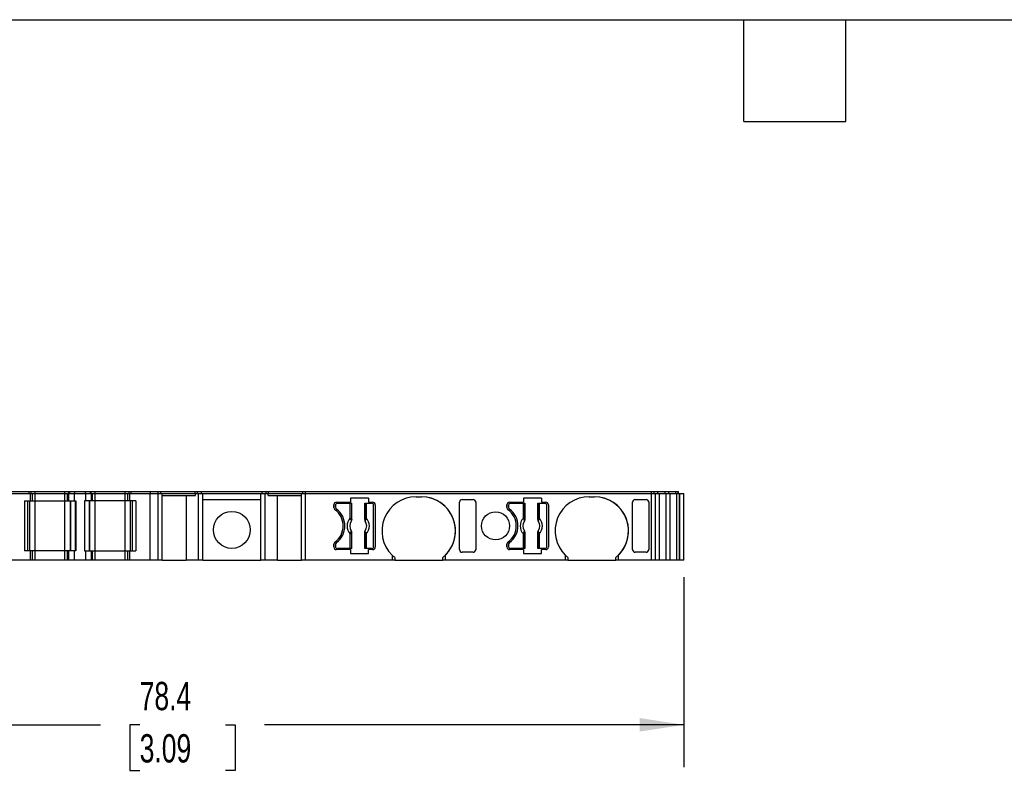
# Model space of a CAD drawing. Header units: millimetres. Extents: x 6 to 273, y 6 to 210.
# Tile 3 of 6: x 82 to 155, y 153 to 210. Entities that reach past the tile are written whole.
import ezdxf

# ---------------------------------------------------------------- set-up
doc = ezdxf.new("R2010")
doc.units = ezdxf.units.MM
doc.linetypes.add('SLD-Solid', pattern=[0])
doc.layers.add('DIMENSIONS', color=140, linetype='SLD-Solid', lineweight=25)
doc.layers.add('TEXT', color=140, linetype='SLD-Solid', lineweight=25)
doc.styles.add('SLDTEXTSTYLE0', font='TXT', dxfattribs={"width": 0.7})
doc.dimstyles.new('SLDDIMSTYLE0', dxfattribs={"dimtxt": 2.158008, "dimasz": 3.302, "dimexe": 0, "dimexo": 0.0625, "dimgap": 0.539502, "dimtad": 0, "dimtih": 1, "dimtoh": 1, "dimrnd": 1e-09, "dimzin": 12, "dimdsep": 46, "dimtxsty": 'SLDTEXTSTYLE0', "dimsah": 1, "dimcen": 0.09, "dimadec": 0, "dimazin": 3, "dimtfac": 1, "dimtofl": 0, "dimtmove": 0, "dimatfit": 3, "dimfxl": 0, "dimfrac": 2, "dimtolj": 1, "dimtzin": 12, "dimarcsym": 0})

# ---------------------------------------------------------------- blocks, each defined once
blk = doc.blocks.new('_D_4')
at = {"layer": 'DIMENSIONS'}
for p, q in [((53.038, 167.837), (53.038, 153.629)), ((131.401, 167.837), (131.401, 153.629)), ((53.038, 156.804), (87.799, 156.804)), ((90.722, 156.804), (89.998, 156.804)), ((89.998, 156.804), (89.998, 153.374)), ((97.135, 156.804), (97.86, 156.804)), ((97.86, 156.804), (97.86, 153.374)), ((131.401, 156.804), (100.059, 156.804)), ((89.998, 153.374), (90.722, 153.374)), ((97.86, 153.374), (97.135, 153.374))]:
    blk.add_line(p, q, dxfattribs=at)
for points in [[(53.038, 156.804), (56.34, 156.296), (56.34, 157.312)], [(131.401, 156.804), (128.099, 157.312), (128.099, 156.296)]]:
    blk.add_solid(points, dxfattribs=at)
at = {"layer": 'DIMENSIONS', "char_height": 2.1167, "attachment_point": 1, "style": 'SLDTEXTSTYLE0'}
for s, insert in [('78.4', (90.722, 160.015)), ('3.09', (90.722, 156.102))]:
    blk.add_mtext(s, dxfattribs=dict(at, insert=insert))

msp = doc.modelspace()

# ---------------------------------------------------------------- linework, layer by layer
for p, q in [((81.004, 174.257), (82.449, 174.257)), ((81.048, 174.107), (82.549, 174.107)), ((82.449, 174.107), (82.449, 174.257)), ((82.449, 174.107), (82.449, 174.257)), ((82.449, 174.257), (82.449, 174.257)), ((82.449, 174.257), (82.605, 174.257)), ((82.549, 173.557), (82.549, 174.107)), ((82.549, 173.557), (82.549, 174.107)), ((82.549, 174.107), (82.549, 174.107)), ((82.549, 174.107), (82.705, 174.107)), ((82.605, 174.107), (82.605, 174.257)), ((82.605, 174.257), (82.905, 174.257)), ((82.705, 173.557), (82.705, 174.107)), ((82.705, 174.107), (82.905, 174.107)), ((82.905, 174.107), (82.905, 174.257)), ((82.905, 174.257), (85.138, 174.257)), ((82.905, 173.557), (82.905, 174.107)), ((82.905, 174.107), (85.138, 174.107)), ((85.138, 174.107), (85.138, 174.257)), ((85.138, 174.257), (85.438, 174.257)), ((85.138, 173.557), (85.138, 174.107)), ((85.138, 174.107), (85.338, 174.107)), ((85.338, 173.557), (85.338, 174.107)), ((85.338, 174.107), (85.426, 174.107)), ((85.426, 173.557), (85.426, 174.107)), ((85.426, 174.107), (85.838, 174.107)), ((85.438, 174.107), (85.438, 174.257)), ((85.438, 174.257), (85.497, 174.257)), ((85.497, 174.107), (85.497, 174.257)), ((85.497, 174.257), (85.879, 174.257)), ((85.838, 173.557), (85.838, 174.107)), ((85.838, 174.107), (86.705, 174.107)), ((85.879, 174.107), (85.879, 174.257)), ((85.879, 174.257), (86.664, 174.257)), ((86.664, 174.107), (86.664, 174.257)), ((86.664, 174.257), (87.047, 174.257)), ((86.705, 173.557), (86.705, 174.107)), ((86.705, 174.107), (87.117, 174.107)), ((87.047, 174.107), (87.047, 174.257)), ((87.047, 174.257), (87.105, 174.257)), ((87.105, 174.107), (87.105, 174.257)), ((87.105, 174.257), (87.405, 174.257)), ((87.117, 173.557), (87.117, 174.107)), ((87.117, 174.107), (87.205, 174.107)), ((87.205, 173.557), (87.205, 174.107)), ((87.205, 174.107), (87.405, 174.107)), ((87.405, 174.107), (87.405, 174.257)), ((87.405, 174.257), (89.638, 174.257)), ((87.405, 173.557), (87.405, 174.107)), ((87.405, 174.107), (89.638, 174.107)), ((89.638, 174.107), (89.638, 174.257)), ((89.638, 174.257), (89.938, 174.257)), ((89.638, 173.557), (89.638, 174.107)), ((89.638, 174.107), (89.838, 174.107)), ((89.838, 173.557), (89.838, 174.107)), ((89.838, 174.107), (89.994, 174.107)), ((89.938, 174.107), (89.938, 174.257)), ((89.938, 174.257), (90.094, 174.257)), ((89.994, 173.557), (89.994, 174.107)), ((89.994, 174.107), (91.495, 174.107)), ((89.994, 173.557), (89.994, 174.107)), ((89.994, 174.107), (89.994, 174.107)), ((90.094, 174.107), (90.094, 174.257)), ((90.094, 174.257), (91.54, 174.257)), ((90.094, 174.107), (90.094, 174.257)), ((90.094, 174.257), (90.094, 174.257)), ((91.495, 169.107), (91.495, 174.107)), ((91.495, 174.107), (92.115, 174.107)), ((91.54, 174.107), (91.54, 174.257)), ((91.54, 174.257), (92.115, 174.257)), ((92.115, 174.107), (92.115, 174.257)), ((92.115, 174.257), (92.315, 174.257)), ((92.115, 169.107), (92.115, 174.107)), ((92.115, 174.107), (92.415, 174.107)), ((92.315, 174.107), (92.315, 174.257)), ((92.315, 174.257), (94.874, 174.257)), ((92.415, 169.107), (92.415, 174.107)), ((92.415, 174.107), (94.889, 174.107)), ((92.415, 173.957), (94.889, 173.957)), ((94.206, 173.957), (94.206, 169.107)), ((94.874, 174.107), (94.874, 174.257)), ((94.874, 174.257), (95.043, 174.257)), ((94.889, 173.957), (94.889, 174.107)), ((94.889, 174.107), (95.115, 174.107)), ((95.043, 174.107), (95.043, 174.257)), ((95.043, 174.257), (95.339, 174.257)), ((95.115, 169.107), (95.115, 174.107)), ((95.115, 174.107), (95.439, 174.107)), ((95.339, 174.107), (95.339, 174.257)), ((95.339, 174.257), (99.888, 174.257)), ((95.439, 169.107), (95.439, 174.107)), ((95.439, 174.107), (99.788, 174.107)), ((99.788, 169.107), (99.788, 174.107)), ((99.788, 174.107), (100.113, 174.107)), ((99.888, 174.107), (99.888, 174.257)), ((99.888, 174.257), (100.185, 174.257)), ((100.113, 169.107), (100.113, 174.107)), ((100.113, 174.107), (100.339, 174.107)), ((100.185, 174.107), (100.185, 174.257)), ((100.185, 174.257), (100.354, 174.257)), ((100.339, 173.957), (100.339, 174.107)), ((100.339, 174.107), (102.815, 174.107)), ((100.339, 173.957), (102.815, 173.957)), ((100.354, 174.107), (100.354, 174.257)), ((100.354, 174.257), (102.915, 174.257)), ((101.022, 169.107), (101.022, 173.957)), ((102.815, 169.107), (102.815, 174.107)), ((102.815, 174.107), (103.115, 174.107)), ((102.915, 174.107), (102.915, 174.257)), ((102.915, 174.257), (103.115, 174.257)), ((103.115, 174.107), (103.115, 174.257)), ((103.115, 174.257), (129, 174.257)), ((103.115, 169.107), (103.115, 174.107)), ((103.115, 174.107), (129, 174.107)), ((107.829, 173.757), (106.489, 173.757)), ((106.489, 173.757), (106.489, 173.457)), ((107.829, 173.757), (107.829, 173.457)), ((111.389, 173.857), (111.789, 173.857)), ((120.769, 173.757), (119.429, 173.757)), ((119.429, 173.757), (119.429, 173.457)), ((120.769, 173.757), (120.769, 173.457)), ((124.329, 173.857), (124.729, 173.857)), ((129, 174.107), (129, 174.257)), ((129, 174.257), (129.193, 174.257)), ((129, 169.107), (129, 174.107)), ((129, 174.107), (129.289, 174.107)), ((129.193, 174.107), (129.193, 174.257)), ((129.193, 174.257), (129.476, 174.257)), ((129.289, 169.107), (129.289, 174.107)), ((129.289, 174.107), (129.591, 174.107)), ((129.476, 174.107), (129.476, 174.257)), ((129.476, 174.257), (130.005, 174.257)), ((129.591, 169.107), (129.591, 174.107)), ((129.591, 174.107), (130.083, 174.107)), ((130.005, 174.107), (130.005, 174.257)), ((130.005, 174.257), (130.278, 174.257)), ((130.083, 169.107), (130.083, 174.107)), ((130.083, 174.107), (130.393, 174.107)), ((130.278, 174.107), (130.278, 174.257)), ((130.278, 174.257), (130.805, 174.257)), ((130.393, 169.107), (130.393, 174.107)), ((130.393, 174.107), (130.883, 174.107)), ((130.805, 174.107), (130.805, 174.257)), ((130.805, 174.257), (130.994, 174.257)), ((130.883, 169.107), (130.883, 174.107)), ((130.883, 174.107), (131.091, 174.107)), ((130.994, 174.107), (130.994, 174.257)), ((130.994, 174.257), (131.001, 174.257)), ((131.001, 174.107), (131.001, 174.257)), ((131.091, 169.107), (131.091, 174.107)), ((131.091, 174.107), (131.101, 174.107)), ((131.101, 169.107), (131.101, 174.107)), ((131.101, 174.107), (131.401, 174.107)), ((131.401, 169.107), (131.401, 174.107)), ((82.105, 173.557), (82.549, 173.557)), ((82.105, 173.557), (82.105, 169.807)), ((82.349, 169.807), (82.349, 173.557)), ((82.349, 169.807), (82.349, 173.557)), ((82.505, 169.807), (82.505, 173.557)), ((82.549, 173.557), (82.549, 173.557)), ((82.549, 173.557), (82.705, 173.557)), ((82.705, 173.557), (82.905, 173.557)), ((82.905, 169.807), (82.905, 173.557)), ((82.905, 173.557), (85.138, 173.557)), ((85.138, 169.807), (85.138, 173.557)), ((85.138, 173.557), (85.338, 173.557)), ((85.338, 173.557), (85.426, 173.557)), ((85.426, 173.557), (85.838, 173.557)), ((85.538, 169.807), (85.538, 173.557)), ((85.567, 169.807), (85.567, 173.557)), ((85.838, 173.557), (85.938, 173.557)), ((85.921, 169.807), (85.921, 173.557)), ((85.938, 173.557), (85.938, 169.807)), ((86.605, 173.557), (86.605, 169.807)), ((86.705, 173.557), (86.605, 173.557)), ((86.622, 169.807), (86.622, 173.557)), ((87.117, 173.557), (86.705, 173.557)), ((86.976, 169.807), (86.976, 173.557)), ((87.005, 169.807), (87.005, 173.557)), ((87.205, 173.557), (87.117, 173.557)), ((87.405, 173.557), (87.205, 173.557)), ((87.405, 169.807), (87.405, 173.557)), ((89.638, 173.557), (87.405, 173.557)), ((89.638, 169.807), (89.638, 173.557)), ((89.838, 173.557), (89.638, 173.557)), ((89.994, 173.557), (89.838, 173.557)), ((90.438, 173.557), (89.994, 173.557)), ((89.994, 173.557), (89.994, 173.557)), ((90.038, 169.807), (90.038, 173.557)), ((90.194, 169.807), (90.194, 173.557)), ((90.194, 169.807), (90.194, 173.557)), ((90.438, 173.557), (90.438, 169.807)), ((95.439, 173.657), (99.788, 173.657)), ((105.239, 173.057), (105.239, 173.257)), ((105.364, 173.232), (105.364, 173.082)), ((105.364, 173.232), (105.364, 173.232)), ((105.364, 173.082), (105.364, 173.232)), ((105.364, 173.082), (105.364, 173.082)), ((105.439, 173.457), (106.489, 173.457)), ((105.514, 173.382), (106.472, 173.382)), ((106.472, 172.269), (106.472, 173.382)), ((106.472, 173.382), (106.572, 173.382)), ((106.572, 173.382), (106.572, 172.269)), ((106.572, 173.382), (106.581, 173.382)), ((106.581, 172.158), (106.581, 173.382)), ((107.546, 173.382), (107.546, 172.158)), ((107.546, 173.382), (107.556, 173.382)), ((107.556, 172.269), (107.556, 173.382)), ((107.556, 173.382), (107.655, 173.382)), ((107.655, 173.382), (107.655, 172.269)), ((107.655, 173.382), (108.064, 173.382)), ((107.829, 173.457), (108.139, 173.457)), ((108.214, 170.132), (108.214, 173.232)), ((108.339, 173.257), (108.339, 170.107)), ((108.339, 173.257), (108.339, 173.257)), ((108.339, 173.257), (108.339, 170.107)), ((114.639, 169.908), (114.639, 173.456)), ((114.839, 173.657), (115.647, 173.657)), ((115.847, 173.474), (115.847, 173.456)), ((115.847, 173.474), (115.847, 169.89)), ((115.847, 173.456), (115.847, 169.908)), ((118.179, 173.057), (118.179, 173.257)), ((118.304, 173.232), (118.304, 173.082)), ((118.304, 173.232), (118.304, 173.232)), ((118.304, 173.082), (118.304, 173.232)), ((118.304, 173.082), (118.304, 173.082)), ((118.379, 173.457), (119.429, 173.457)), ((118.454, 173.382), (119.412, 173.382)), ((119.412, 172.269), (119.412, 173.382)), ((119.412, 173.382), (119.512, 173.382)), ((119.512, 173.382), (119.512, 172.269)), ((119.512, 173.382), (119.521, 173.382)), ((119.521, 172.158), (119.521, 173.382)), ((120.486, 173.382), (120.486, 172.158)), ((120.486, 173.382), (120.496, 173.382)), ((120.496, 172.269), (120.496, 173.382)), ((120.496, 173.382), (120.595, 173.382)), ((120.595, 173.382), (120.595, 172.269)), ((120.595, 173.382), (121.004, 173.382)), ((120.769, 173.457), (121.079, 173.457)), ((121.154, 170.132), (121.154, 173.232)), ((121.279, 173.257), (121.279, 170.107)), ((121.279, 173.257), (121.279, 173.257)), ((121.279, 173.257), (121.279, 170.107)), ((127.579, 169.908), (127.579, 173.456)), ((127.779, 173.657), (128.587, 173.657)), ((128.787, 173.474), (128.787, 173.456)), ((128.787, 173.474), (128.787, 169.89)), ((128.787, 173.456), (128.787, 169.908)), ((105.444, 172.922), (105.444, 172.922)), ((106.472, 172.269), (106.572, 172.269)), ((107.556, 172.269), (107.655, 172.269)), ((118.384, 172.922), (118.384, 172.922)), ((119.412, 172.269), (119.512, 172.269)), ((120.496, 172.269), (120.595, 172.269)), ((106.472, 169.982), (106.472, 171.095)), ((106.572, 171.095), (106.472, 171.095)), ((106.572, 171.095), (106.572, 169.982)), ((106.581, 169.982), (106.581, 171.206)), ((107.546, 171.206), (107.546, 169.982)), ((107.556, 169.982), (107.556, 171.095)), ((107.655, 171.095), (107.556, 171.095)), ((107.655, 171.095), (107.655, 169.982)), ((119.412, 169.982), (119.412, 171.095)), ((119.512, 171.095), (119.412, 171.095)), ((119.512, 171.095), (119.512, 169.982)), ((119.521, 169.982), (119.521, 171.206)), ((120.486, 171.206), (120.486, 169.982)), ((120.496, 169.982), (120.496, 171.095)), ((120.595, 171.095), (120.496, 171.095)), ((120.595, 171.095), (120.595, 169.982)), ((105.239, 170.107), (105.239, 170.307)), ((105.364, 170.282), (105.364, 170.132)), ((105.364, 170.282), (105.364, 170.282)), ((105.364, 170.132), (105.364, 170.282)), ((105.364, 170.132), (105.364, 170.132)), ((105.444, 170.442), (105.444, 170.442)), ((108.339, 170.107), (108.339, 170.107)), ((118.179, 170.107), (118.179, 170.307)), ((118.304, 170.282), (118.304, 170.132)), ((118.304, 170.282), (118.304, 170.282)), ((118.304, 170.132), (118.304, 170.282)), ((118.304, 170.132), (118.304, 170.132)), ((118.384, 170.442), (118.384, 170.442)), ((121.279, 170.107), (121.279, 170.107)), ((82.549, 169.807), (82.105, 169.807)), ((82.549, 169.107), (82.549, 169.807)), ((82.549, 169.107), (82.549, 169.807)), ((82.549, 169.807), (82.549, 169.807)), ((82.705, 169.807), (82.549, 169.807)), ((82.705, 169.107), (82.705, 169.807)), ((82.905, 169.807), (82.705, 169.807)), ((82.905, 169.107), (82.905, 169.807)), ((85.138, 169.807), (82.905, 169.807)), ((85.138, 169.107), (85.138, 169.807)), ((85.338, 169.807), (85.138, 169.807)), ((85.338, 169.107), (85.338, 169.807)), ((85.426, 169.807), (85.338, 169.807)), ((85.426, 169.107), (85.426, 169.807)), ((85.838, 169.807), (85.426, 169.807)), ((85.838, 169.107), (85.838, 169.807)), ((85.938, 169.807), (85.838, 169.807)), ((86.605, 169.807), (86.705, 169.807)), ((86.705, 169.107), (86.705, 169.807)), ((86.705, 169.807), (87.117, 169.807)), ((87.117, 169.107), (87.117, 169.807)), ((87.117, 169.807), (87.205, 169.807)), ((87.205, 169.107), (87.205, 169.807)), ((87.205, 169.807), (87.405, 169.807)), ((87.405, 169.107), (87.405, 169.807)), ((87.405, 169.807), (89.638, 169.807)), ((89.638, 169.107), (89.638, 169.807)), ((89.638, 169.807), (89.838, 169.807)), ((89.838, 169.107), (89.838, 169.807)), ((89.838, 169.807), (89.994, 169.807)), ((89.994, 169.107), (89.994, 169.807)), ((89.994, 169.807), (90.438, 169.807)), ((89.994, 169.107), (89.994, 169.807)), ((89.994, 169.807), (89.994, 169.807)), ((106.489, 169.907), (105.439, 169.907)), ((106.472, 169.982), (105.514, 169.982)), ((106.572, 169.982), (106.472, 169.982)), ((106.489, 169.907), (106.489, 169.607)), ((106.489, 169.607), (107.829, 169.607)), ((106.581, 169.982), (106.572, 169.982)), ((107.556, 169.982), (107.546, 169.982)), ((107.655, 169.982), (107.556, 169.982)), ((108.064, 169.982), (107.655, 169.982)), ((107.829, 169.607), (107.829, 169.907)), ((108.139, 169.907), (107.829, 169.907)), ((109.589, 169.501), (109.589, 169.107)), ((113.589, 169.107), (113.589, 169.501)), ((115.647, 169.707), (114.839, 169.707)), ((115.847, 169.908), (115.847, 169.89)), ((119.429, 169.907), (118.379, 169.907)), ((119.412, 169.982), (118.454, 169.982)), ((119.512, 169.982), (119.412, 169.982)), ((119.429, 169.907), (119.429, 169.607)), ((119.429, 169.607), (120.769, 169.607)), ((119.521, 169.982), (119.512, 169.982)), ((120.496, 169.982), (120.486, 169.982)), ((120.595, 169.982), (120.496, 169.982)), ((121.004, 169.982), (120.595, 169.982)), ((120.769, 169.607), (120.769, 169.907)), ((121.079, 169.907), (120.769, 169.907)), ((122.529, 169.501), (122.529, 169.107)), ((126.529, 169.107), (126.529, 169.501)), ((128.587, 169.707), (127.779, 169.707)), ((128.787, 169.908), (128.787, 169.89)), ((82.549, 169.107), (81.048, 169.107)), ((82.549, 169.107), (82.549, 169.107)), ((82.705, 169.107), (82.549, 169.107)), ((82.905, 169.107), (82.705, 169.107)), ((85.138, 169.107), (82.905, 169.107)), ((85.338, 169.107), (85.138, 169.107)), ((85.426, 169.107), (85.338, 169.107)), ((85.838, 169.107), (85.426, 169.107)), ((86.705, 169.107), (85.838, 169.107)), ((87.117, 169.107), (86.705, 169.107)), ((87.205, 169.107), (87.117, 169.107)), ((87.405, 169.107), (87.205, 169.107)), ((89.638, 169.107), (87.405, 169.107)), ((89.838, 169.107), (89.638, 169.107)), ((89.994, 169.107), (89.838, 169.107)), ((91.495, 169.107), (89.994, 169.107)), ((89.994, 169.107), (89.994, 169.107)), ((92.115, 169.107), (91.495, 169.107)), ((92.415, 169.107), (92.115, 169.107)), ((92.415, 169.107), (94.206, 169.107)), ((95.115, 169.107), (94.206, 169.107)), ((95.439, 169.107), (95.115, 169.107)), ((95.439, 169.107), (99.788, 169.107)), ((100.113, 169.107), (99.788, 169.107)), ((101.022, 169.107), (100.113, 169.107)), ((101.022, 169.107), (102.815, 169.107)), ((103.115, 169.107), (102.815, 169.107)), ((109.589, 169.107), (103.115, 169.107)), ((109.789, 169.107), (109.589, 169.107)), ((109.789, 169.321), (109.789, 169.107)), ((109.789, 169.107), (113.389, 169.107)), ((113.389, 169.107), (113.389, 169.321)), ((113.589, 169.107), (113.389, 169.107)), ((122.529, 169.107), (113.589, 169.107)), ((122.729, 169.107), (122.529, 169.107)), ((122.729, 169.321), (122.729, 169.107)), ((122.729, 169.107), (126.329, 169.107)), ((126.329, 169.107), (126.329, 169.321)), ((126.529, 169.107), (126.329, 169.107)), ((129, 169.107), (126.529, 169.107)), ((129.289, 169.107), (129, 169.107)), ((129.591, 169.107), (129.289, 169.107)), ((130.083, 169.107), (129.591, 169.107)), ((130.393, 169.107), (130.083, 169.107)), ((130.883, 169.107), (130.393, 169.107)), ((131.091, 169.107), (130.883, 169.107)), ((131.101, 169.107), (131.091, 169.107)), ((131.401, 169.107), (131.101, 169.107))]:
    msp.add_line(p, q)
at = {"flags": 128}
for points in [[(106.545, 172.044), (106.544, 172.045), (106.544, 172.045)], [(106.575, 172.161), (106.578, 172.159), (106.581, 172.158)], [(107.546, 172.158), (107.55, 172.16), (107.553, 172.161)], [(107.584, 172.045), (107.583, 172.045), (107.582, 172.044)], [(119.485, 172.044), (119.484, 172.045), (119.484, 172.045)], [(119.515, 172.161), (119.518, 172.159), (119.521, 172.158)], [(120.486, 172.158), (120.49, 172.16), (120.493, 172.161)], [(120.524, 172.045), (120.523, 172.045), (120.522, 172.044)], [(106.544, 171.319), (106.545, 171.319), (106.545, 171.32)], [(106.581, 171.206), (106.577, 171.204), (106.575, 171.203)], [(107.553, 171.203), (107.549, 171.205), (107.546, 171.206)], [(107.582, 171.32), (107.583, 171.319), (107.584, 171.319)], [(119.484, 171.319), (119.485, 171.319), (119.485, 171.32)], [(119.521, 171.206), (119.517, 171.204), (119.515, 171.203)], [(120.493, 171.203), (120.489, 171.205), (120.486, 171.206)], [(120.522, 171.32), (120.523, 171.319), (120.524, 171.319)]]:
    msp.add_lwpolyline(points, dxfattribs=at)
for centre, radius in [((97.614, 171.382), 1.381), ((117.329, 171.682), 1.05)]:
    msp.add_circle(centre, radius)
for centre, radius, start, end in [((111.389, 171.307), 2.55, 90.00001, 225.09912), ((111.789, 171.307), 2.55, 314.90086, 90), ((111.789, 171.307), 2.55, 308.86227, 90), ((124.329, 171.307), 2.55, 90.00001, 225.09912), ((124.729, 171.307), 2.55, 314.90086, 90), ((124.729, 171.307), 2.55, 308.86227, 90), ((105.439, 173.257), 0.2, 90, 180), ((105.439, 173.057), 0.2, 180, 233.96812), ((105.514, 173.232), 0.15, 90, 180), ((105.514, 173.232), 0.15, 90.00003, 180), ((105.564, 173.082), 0.2, 180, 233.1301), ((105.564, 173.082), 0.2, 180, 233.13009), ((108.064, 173.232), 0.15, 0, 90), ((108.139, 173.257), 0.2, 0, 90), ((108.139, 173.257), 0.2, 0, 90.00007), ((118.379, 173.257), 0.2, 90, 180), ((118.379, 173.057), 0.2, 180, 233.96812), ((118.454, 173.232), 0.15, 90, 180), ((118.454, 173.232), 0.15, 90.00003, 180), ((118.504, 173.082), 0.2, 180, 233.1301), ((118.504, 173.082), 0.2, 180, 233.13009), ((121.004, 173.232), 0.15, 0, 90), ((121.079, 173.257), 0.2, 0, 90), ((121.079, 173.257), 0.2, 0, 90.00007), ((104.439, 171.682), 1.5, 306.03188, 53.96812), ((104.514, 171.682), 1.55, 306.8699, 53.1301), ((104.514, 171.682), 1.55, 306.8699, 53.1301), ((107.064, 171.682), 0.833, 135.23629, 224.76371), ((107.064, 171.682), 0.833, 315.23629, 44.76371), ((117.379, 171.682), 1.5, 306.03188, 53.96812), ((117.454, 171.682), 1.55, 306.8699, 53.1301), ((117.454, 171.682), 1.55, 306.8699, 53.1301), ((120.004, 171.682), 0.833, 135.23629, 224.76371), ((120.004, 171.682), 0.833, 315.23629, 44.76371), ((107.064, 171.682), 0.634, 145.08334, 214.91666), ((107.064, 171.682), 0.633, 145.05032, 214.94968), ((106.51, 172.175), 0.066, 289.96147, 346.89453), ((107.617, 172.175), 0.066, 193.10547, 250.03853), ((107.064, 171.682), 0.633, 325.05032, 34.94968), ((107.064, 171.682), 0.634, 325.08334, 34.91666), ((120.004, 171.682), 0.634, 145.08334, 214.91666), ((120.004, 171.682), 0.633, 145.05032, 214.94968), ((119.45, 172.175), 0.066, 289.96147, 346.89453), ((120.557, 172.175), 0.066, 193.10547, 250.03853), ((120.004, 171.682), 0.633, 325.05032, 34.94968), ((120.004, 171.682), 0.634, 325.08334, 34.91666), ((106.51, 171.188), 0.066, 13.10547, 70.03853), ((107.617, 171.188), 0.066, 109.96147, 166.89453), ((119.45, 171.188), 0.066, 13.10547, 70.03853), ((120.557, 171.188), 0.066, 109.96147, 166.89453), ((105.439, 170.307), 0.2, 126.03188, 180), ((105.439, 170.107), 0.2, 180, 270), ((105.564, 170.282), 0.2, 126.8699, 180), ((105.564, 170.282), 0.2, 126.86991, 180), ((105.514, 170.132), 0.15, 180, 270), ((105.514, 170.132), 0.15, 180, 270), ((108.064, 170.132), 0.15, 270, 0), ((108.139, 170.107), 0.2, 270, 0), ((108.139, 170.107), 0.2, 270, 0), ((118.379, 170.307), 0.2, 126.03188, 180), ((118.379, 170.107), 0.2, 180, 270), ((118.504, 170.282), 0.2, 126.8699, 180), ((118.504, 170.282), 0.2, 126.86991, 180), ((118.454, 170.132), 0.15, 180, 270), ((118.454, 170.132), 0.15, 180, 270), ((121.004, 170.132), 0.15, 270, 0), ((121.079, 170.107), 0.2, 270, 0), ((121.079, 170.107), 0.2, 270, 0)]:
    msp.add_arc(centre, radius, start, end)
for points, knots in [([(114.839, 173.657), (114.792, 173.657), (114.736, 173.637), (114.658, 173.559), (114.639, 173.504), (114.639, 173.456)], [0, 0, 0, 0, 0.5, 0.5, 1, 1, 1, 1]), ([(115.847, 173.456), (115.847, 173.504), (115.828, 173.559), (115.75, 173.637), (115.694, 173.657), (115.647, 173.657)], [0, 0, 0, 0, 0.5, 0.5, 1, 1, 1, 1]), ([(127.779, 173.657), (127.732, 173.657), (127.676, 173.637), (127.598, 173.559), (127.579, 173.504), (127.579, 173.456)], [0, 0, 0, 0, 0.5, 0.5, 1, 1, 1, 1]), ([(128.787, 173.456), (128.787, 173.504), (128.768, 173.559), (128.69, 173.637), (128.634, 173.657), (128.587, 173.657)], [0, 0, 0, 0, 0.5, 0.5, 1, 1, 1, 1]), ([(107.655, 172.269), (107.65, 172.254), (107.64, 172.225), (107.624, 172.183), (107.609, 172.144), (107.599, 172.123), (107.594, 172.113)], [0, 0, 0, 0, 0.251221, 0.500849, 0.763425, 1, 1, 1, 1]), ([(120.595, 172.269), (120.59, 172.254), (120.58, 172.225), (120.564, 172.183), (120.549, 172.144), (120.539, 172.123), (120.534, 172.113)], [0, 0, 0, 0, 0.251221, 0.500849, 0.763425, 1, 1, 1, 1]), ([(106.575, 172.161), (106.574, 172.144), (106.573, 172.103), (106.555, 172.067), (106.544, 172.045)], [0, 0, 0, 0, 0.389276, 1, 1, 1, 1]), ([(106.545, 172.044), (106.549, 172.05), (106.552, 172.055), (106.556, 172.061), (106.559, 172.066), (106.562, 172.072), (106.564, 172.078), (106.567, 172.084), (106.569, 172.09), (106.571, 172.096), (106.572, 172.099), (106.573, 172.102), (106.574, 172.105), (106.576, 172.112), (106.577, 172.118), (106.578, 172.124), (106.579, 172.127), (106.579, 172.131), (106.58, 172.134), (106.581, 172.142), (106.581, 172.15), (106.581, 172.158)], [0, 0, 0, 0, 0.0000193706, 0.0000193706, 0.0000193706, 0.0000387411, 0.0000387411, 0.0000387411, 0.0000581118, 0.0000581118, 0.0000581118, 0.0000677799, 0.0000677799, 0.0000677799, 0.0000871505, 0.0000871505, 0.0000871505, 0.0000968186, 0.0000968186, 0.0000968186, 0.0001214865, 0.0001214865, 0.0001214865, 0.0001214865]), ([(107.546, 172.158), (107.546, 172.152), (107.546, 172.146), (107.547, 172.139), (107.548, 172.133), (107.549, 172.126), (107.55, 172.12), (107.551, 172.114), (107.553, 172.107), (107.555, 172.101), (107.555, 172.098), (107.556, 172.095), (107.558, 172.092), (107.56, 172.086), (107.562, 172.08), (107.565, 172.074), (107.566, 172.071), (107.568, 172.068), (107.569, 172.065), (107.573, 172.058), (107.577, 172.051), (107.582, 172.044)], [0, 0, 0, 0, 0.0000193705, 0.0000193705, 0.0000193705, 0.0000387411, 0.0000387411, 0.0000387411, 0.0000581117, 0.0000581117, 0.0000581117, 0.0000677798, 0.0000677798, 0.0000677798, 0.0000871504, 0.0000871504, 0.0000871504, 0.0000968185, 0.0000968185, 0.0000968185, 0.0001214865, 0.0001214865, 0.0001214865, 0.0001214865]), ([(107.594, 172.113), (107.591, 172.106), (107.584, 172.089), (107.579, 172.065), (107.582, 172.052), (107.584, 172.045)], [0, 0, 0, 0, 0.265902, 0.599333, 1, 1, 1, 1]), ([(119.515, 172.161), (119.514, 172.144), (119.513, 172.103), (119.495, 172.067), (119.484, 172.045)], [0, 0, 0, 0, 0.389276, 1, 1, 1, 1]), ([(119.485, 172.044), (119.489, 172.05), (119.492, 172.055), (119.496, 172.061), (119.499, 172.066), (119.502, 172.072), (119.504, 172.078), (119.507, 172.084), (119.509, 172.09), (119.511, 172.096), (119.512, 172.099), (119.513, 172.102), (119.514, 172.105), (119.516, 172.112), (119.517, 172.118), (119.518, 172.124), (119.519, 172.127), (119.519, 172.131), (119.52, 172.134), (119.521, 172.142), (119.521, 172.15), (119.521, 172.158)], [0, 0, 0, 0, 0.0000193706, 0.0000193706, 0.0000193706, 0.0000387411, 0.0000387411, 0.0000387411, 0.0000581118, 0.0000581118, 0.0000581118, 0.0000677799, 0.0000677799, 0.0000677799, 0.0000871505, 0.0000871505, 0.0000871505, 0.0000968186, 0.0000968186, 0.0000968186, 0.0001214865, 0.0001214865, 0.0001214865, 0.0001214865]), ([(120.486, 172.158), (120.486, 172.152), (120.486, 172.146), (120.487, 172.139), (120.488, 172.133), (120.489, 172.126), (120.49, 172.12), (120.491, 172.114), (120.493, 172.107), (120.495, 172.101), (120.495, 172.098), (120.496, 172.095), (120.498, 172.092), (120.5, 172.086), (120.502, 172.08), (120.505, 172.074), (120.506, 172.071), (120.508, 172.068), (120.509, 172.065), (120.513, 172.058), (120.517, 172.051), (120.522, 172.044)], [0, 0, 0, 0, 0.0000193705, 0.0000193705, 0.0000193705, 0.0000387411, 0.0000387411, 0.0000387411, 0.0000581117, 0.0000581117, 0.0000581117, 0.0000677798, 0.0000677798, 0.0000677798, 0.0000871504, 0.0000871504, 0.0000871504, 0.0000968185, 0.0000968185, 0.0000968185, 0.0001214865, 0.0001214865, 0.0001214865, 0.0001214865]), ([(120.534, 172.113), (120.531, 172.106), (120.524, 172.089), (120.519, 172.065), (120.522, 172.052), (120.524, 172.045)], [0, 0, 0, 0, 0.265902, 0.599333, 1, 1, 1, 1]), ([(106.472, 171.095), (106.477, 171.11), (106.487, 171.139), (106.503, 171.181), (106.519, 171.22), (106.528, 171.241), (106.533, 171.25)], [0, 0, 0, 0, 0.251221, 0.500849, 0.763425, 1, 1, 1, 1]), ([(106.533, 171.25), (106.536, 171.258), (106.543, 171.275), (106.548, 171.299), (106.545, 171.312), (106.544, 171.319)], [0, 0, 0, 0, 0.265902, 0.599333, 1, 1, 1, 1]), ([(106.581, 171.206), (106.581, 171.212), (106.581, 171.218), (106.58, 171.225), (106.58, 171.231), (106.579, 171.238), (106.577, 171.244), (106.576, 171.25), (106.575, 171.257), (106.573, 171.263), (106.572, 171.266), (106.571, 171.269), (106.57, 171.272), (106.568, 171.278), (106.565, 171.284), (106.562, 171.29), (106.561, 171.293), (106.56, 171.296), (106.558, 171.299), (106.554, 171.306), (106.55, 171.313), (106.545, 171.32)], [0, 0, 0, 0, 0.0000193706, 0.0000193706, 0.0000193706, 0.0000387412, 0.0000387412, 0.0000387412, 0.0000581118, 0.0000581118, 0.0000581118, 0.0000677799, 0.0000677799, 0.0000677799, 0.0000871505, 0.0000871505, 0.0000871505, 0.0000968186, 0.0000968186, 0.0000968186, 0.0001214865, 0.0001214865, 0.0001214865, 0.0001214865]), ([(107.582, 171.32), (107.578, 171.314), (107.575, 171.309), (107.572, 171.303), (107.569, 171.298), (107.566, 171.292), (107.563, 171.286), (107.56, 171.28), (107.558, 171.274), (107.556, 171.268), (107.555, 171.265), (107.554, 171.262), (107.553, 171.259), (107.552, 171.252), (107.55, 171.246), (107.549, 171.24), (107.549, 171.237), (107.548, 171.233), (107.548, 171.23), (107.547, 171.222), (107.546, 171.214), (107.546, 171.206)], [0, 0, 0, 0, 0.0000193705, 0.0000193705, 0.0000193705, 0.0000387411, 0.0000387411, 0.0000387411, 0.0000581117, 0.0000581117, 0.0000581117, 0.0000677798, 0.0000677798, 0.0000677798, 0.0000871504, 0.0000871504, 0.0000871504, 0.0000968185, 0.0000968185, 0.0000968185, 0.0001214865, 0.0001214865, 0.0001214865, 0.0001214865]), ([(107.553, 171.203), (107.553, 171.22), (107.554, 171.261), (107.572, 171.297), (107.584, 171.319)], [0, 0, 0, 0, 0.389276, 1, 1, 1, 1]), ([(119.412, 171.095), (119.417, 171.11), (119.427, 171.139), (119.443, 171.181), (119.459, 171.22), (119.468, 171.241), (119.473, 171.25)], [0, 0, 0, 0, 0.251221, 0.500849, 0.763425, 1, 1, 1, 1]), ([(119.473, 171.25), (119.476, 171.258), (119.483, 171.275), (119.488, 171.299), (119.485, 171.312), (119.484, 171.319)], [0, 0, 0, 0, 0.265902, 0.599333, 1, 1, 1, 1]), ([(119.521, 171.206), (119.521, 171.212), (119.521, 171.218), (119.52, 171.225), (119.52, 171.231), (119.519, 171.238), (119.517, 171.244), (119.516, 171.25), (119.515, 171.257), (119.513, 171.263), (119.512, 171.266), (119.511, 171.269), (119.51, 171.272), (119.508, 171.278), (119.505, 171.284), (119.502, 171.29), (119.501, 171.293), (119.5, 171.296), (119.498, 171.299), (119.494, 171.306), (119.49, 171.313), (119.485, 171.32)], [0, 0, 0, 0, 0.0000193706, 0.0000193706, 0.0000193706, 0.0000387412, 0.0000387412, 0.0000387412, 0.0000581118, 0.0000581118, 0.0000581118, 0.0000677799, 0.0000677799, 0.0000677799, 0.0000871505, 0.0000871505, 0.0000871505, 0.0000968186, 0.0000968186, 0.0000968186, 0.0001214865, 0.0001214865, 0.0001214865, 0.0001214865]), ([(120.522, 171.32), (120.518, 171.314), (120.515, 171.309), (120.512, 171.303), (120.509, 171.298), (120.506, 171.292), (120.503, 171.286), (120.5, 171.28), (120.498, 171.274), (120.496, 171.268), (120.495, 171.265), (120.494, 171.262), (120.493, 171.259), (120.492, 171.252), (120.49, 171.246), (120.489, 171.24), (120.489, 171.237), (120.488, 171.233), (120.488, 171.23), (120.487, 171.222), (120.486, 171.214), (120.486, 171.206)], [0, 0, 0, 0, 0.0000193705, 0.0000193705, 0.0000193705, 0.0000387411, 0.0000387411, 0.0000387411, 0.0000581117, 0.0000581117, 0.0000581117, 0.0000677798, 0.0000677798, 0.0000677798, 0.0000871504, 0.0000871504, 0.0000871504, 0.0000968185, 0.0000968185, 0.0000968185, 0.0001214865, 0.0001214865, 0.0001214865, 0.0001214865]), ([(120.493, 171.203), (120.493, 171.22), (120.494, 171.261), (120.512, 171.297), (120.524, 171.319)], [0, 0, 0, 0, 0.389276, 1, 1, 1, 1]), ([(114.639, 169.908), (114.639, 169.86), (114.658, 169.805), (114.736, 169.727), (114.792, 169.707), (114.839, 169.707)], [0, 0, 0, 0, 0.5, 0.5, 1, 1, 1, 1]), ([(115.647, 169.707), (115.694, 169.707), (115.75, 169.727), (115.828, 169.805), (115.847, 169.86), (115.847, 169.908)], [0, 0, 0, 0, 0.5, 0.5, 1, 1, 1, 1]), ([(127.579, 169.908), (127.579, 169.86), (127.598, 169.805), (127.676, 169.727), (127.732, 169.707), (127.779, 169.707)], [0, 0, 0, 0, 0.5, 0.5, 1, 1, 1, 1]), ([(128.587, 169.707), (128.634, 169.707), (128.69, 169.727), (128.768, 169.805), (128.787, 169.86), (128.787, 169.908)], [0, 0, 0, 0, 0.5, 0.5, 1, 1, 1, 1])]:
    msp.add_open_spline(points, degree=3, knots=knots)
for points in [[(106.472, 172.269), (106.491, 172.212), (106.513, 172.155), (106.533, 172.113)], [(106.572, 172.269), (106.572, 172.23), (106.572, 172.191), (106.575, 172.161)], [(107.553, 172.161), (107.555, 172.191), (107.556, 172.23), (107.556, 172.269)], [(119.412, 172.269), (119.431, 172.212), (119.453, 172.155), (119.473, 172.113)], [(119.512, 172.269), (119.512, 172.23), (119.512, 172.191), (119.515, 172.161)], [(120.493, 172.161), (120.495, 172.191), (120.496, 172.23), (120.496, 172.269)], [(106.533, 172.113), (106.547, 172.083), (106.55, 172.06), (106.544, 172.045)], [(107.553, 172.161), (107.551, 172.117), (107.563, 172.077), (107.584, 172.045)], [(119.473, 172.113), (119.487, 172.083), (119.49, 172.06), (119.484, 172.045)], [(120.493, 172.161), (120.491, 172.117), (120.503, 172.077), (120.524, 172.045)], [(106.575, 171.203), (106.576, 171.247), (106.564, 171.286), (106.544, 171.319)], [(106.575, 171.203), (106.572, 171.173), (106.572, 171.134), (106.572, 171.095)], [(107.556, 171.095), (107.556, 171.134), (107.555, 171.173), (107.553, 171.203)], [(107.594, 171.25), (107.58, 171.281), (107.577, 171.304), (107.584, 171.319)], [(107.655, 171.095), (107.636, 171.152), (107.614, 171.209), (107.594, 171.25)], [(119.515, 171.203), (119.516, 171.247), (119.504, 171.286), (119.484, 171.319)], [(119.515, 171.203), (119.512, 171.173), (119.512, 171.134), (119.512, 171.095)], [(120.496, 171.095), (120.496, 171.134), (120.495, 171.173), (120.493, 171.203)], [(120.534, 171.25), (120.52, 171.281), (120.517, 171.304), (120.524, 171.319)], [(120.595, 171.095), (120.576, 171.152), (120.554, 171.209), (120.534, 171.25)], [(109.789, 169.321), (109.719, 169.378), (109.652, 169.438), (109.589, 169.501)], [(113.589, 169.501), (113.525, 169.438), (113.458, 169.378), (113.389, 169.321)], [(122.729, 169.321), (122.659, 169.378), (122.592, 169.438), (122.529, 169.501)], [(126.529, 169.501), (126.465, 169.438), (126.398, 169.378), (126.329, 169.321)]]:
    msp.add_open_spline(points, degree=3)
at = {"layer": 'TEXT'}
for p, q in [((6.35, 209.55), (273.05, 209.55)), ((135.89, 201.93), (135.89, 209.55)), ((143.51, 201.93), (143.51, 209.55)), ((135.89, 201.93), (143.51, 201.93))]:
    msp.add_line(p, q, dxfattribs=at)

# ---------------------------------------------------------------- dimensions: what is measured, and where the dimension line sits
at = {"layer": 'DIMENSIONS'}
dim = msp.add_linear_dim(base=(131.401, 156.804), p1=(53.038, 169.107), p2=(131.401, 169.107), angle=360, dimstyle='SLDDIMSTYLE0', dxfattribs=at)
dim.commit()
dim.dimension.update_dxf_attribs({"geometry": '_D_4', "text_midpoint": (93.929, 156.804), "dimtype": 160})

doc.saveas('drawing.dxf')
